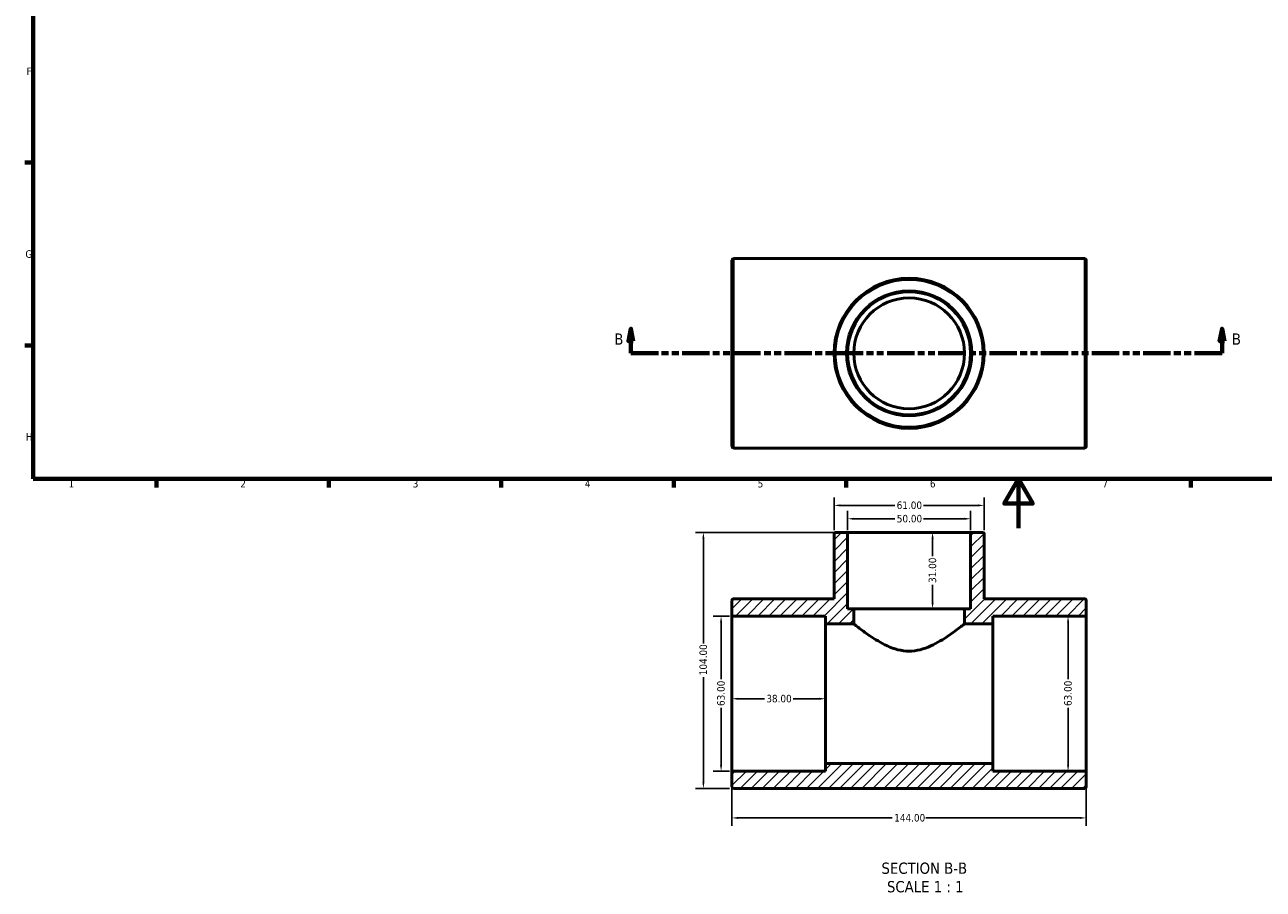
# Model space of a CAD drawing. Header units: millimetres. Extents: x 0 to 895, y -147 to 594.
# Tile 1 of 3: x 17 to 520, y -147 to 205. Entities that reach past the tile are written whole.
import ezdxf

# ---------------------------------------------------------------- set-up
doc = ezdxf.new("R2010")
doc.units = ezdxf.units.MM
doc.linetypes.add('DOUBLE_DASH_CHAIN', pattern=[1.2403, 0.6614, -0.0827, 0.1654, -0.0827, 0.1654, -0.0827])
for name, color, linetype, lineweight in [('Border (ANSI)', 7, 'Continuous', 70), ('Dimension (ANSI)', 7, 'Continuous', 25), ('Hatch (ANSI)', 7, 'Continuous', 18), ('Section Line (ANSI)', 7, 'DOUBLE_DASH_CHAIN', 70), ('Symbol (ANSI)', 7, 'Continuous', 25), ('Visible (ANSI)', 7, 'Continuous', 50), ('Visible Narrow (ANSI)', 7, 'Continuous', 35)]:
    doc.layers.add(name, color=color, linetype=linetype, lineweight=lineweight)
doc.styles.add('Label Text (ANSI)', font='tahoma.ttf')
doc.styles.add('Note Text (ANSI)', font='tahoma.ttf')
doc.dimstyles.new('Default - mm (ANSI)', dxfattribs={"dimtxt": 3.048, "dimasz": 2.5, "dimexe": 3.175, "dimexo": 1.6002, "dimgap": 0.8, "dimtad": 0, "dimtoh": 1, "dimrnd": 1e-08, "dimzin": 4, "dimdsep": 46, "dimtxsty": 'Note Text (ANSI)', "dimcen": 0.09, "dimdle": 10, "dimclrd": 256, "dimclre": 256, "dimclrt": 256, "dimadec": 1, "dimazin": 1, "dimtfac": 1, "dimtofl": 0, "dimtmove": 0, "dimatfit": 3, "dimfxl": 1, "dimtolj": 1, "dimtzin": 4, "dimlwd": -1, "dimlwe": -1, "dimarcsym": 0})

# ---------------------------------------------------------------- blocks, each defined once
blk = doc.blocks.new('Borders Default Border')
at = {"layer": 'Border (ANSI)'}
for p, q in [((20, 148.5), (16.55, 148.5)), ((20, 74.25), (16.55, 74.25)), ((70.08, 20), (70.08, 16.55)), ((140.17, 20), (140.17, 16.55)), ((210.25, 20), (210.25, 16.55)), ((280.33, 20), (280.33, 16.55)), ((350.42, 20), (350.42, 16.55)), ((490.58, 20), (490.58, 16.55))]:
    blk.add_line(p, q, dxfattribs=at)
at = {"layer": 'Border (ANSI)', "flags": 128}
for points in [[(20, 20), (20, 574), (821, 574), (821, 20), (20, 20)], [(420.5, 0), (420.5, 20), (414.73, 10), (426.27, 10), (420.5, 20)]]:
    blk.add_lwpolyline(points, dxfattribs=at)
at = {"layer": 'Border (ANSI)', "char_height": 3.05, "attachment_point": 7, "style": 'Note Text (ANSI)'}
for s, insert in [('F', (17.29, 184.1)), ('G', (16.81, 109.79)), ('H', (16.97, 35.6)), ('1', (34.35, 16.55)), ('2', (104.2, 16.55)), ('3', (174.26, 16.49)), ('4', (244.23, 16.55)), ('5', (314.48, 16.49)), ('6', (384.49, 16.49)), ('7', (454.6, 16.55))]:
    blk.add_mtext(s, dxfattribs=dict(at, insert=insert))
blk = doc.blocks.new('2dTransSection0')
at = {"layer": 'Section Line (ANSI)', "linetype": 'Continuous'}
for p, q in [((262.92, 81.03), (261.92, 76.03)), ((262.92, 76.03), (262.92, 81.03)), ((263.92, 76.03), (262.92, 81.03)), ((503.26, 81.03), (502.26, 76.03)), ((503.26, 76.03), (503.26, 81.03)), ((504.26, 76.03), (503.26, 81.03)), ((261.92, 76.03), (263.92, 76.03)), ((262.92, 71.03), (262.92, 76.03)), ((502.26, 76.03), (504.26, 76.03)), ((503.26, 71.03), (503.26, 76.03)), ((262.92, 71.03), (274.15, 71.03)), ((492.03, 71.03), (503.26, 71.03))]:
    blk.add_line(p, q, dxfattribs=at)
at = {"layer": 'Section Line (ANSI)', "linetype": 'DOUBLE_DASH_CHAIN', "ltscale": 16.792896}
blk.add_line((262.92, 71.03), (503.26, 71.03), dxfattribs=at)
at = {"layer": 'Section Line (ANSI)', "linetype": 'Continuous', "flags": 128}
for points in [[(263.92, 76.03), (262.92, 81.03), (261.92, 76.03), (263.92, 76.03)], [(504.26, 76.03), (503.26, 81.03), (502.26, 76.03), (504.26, 76.03)]]:
    blk.add_lwpolyline(points, dxfattribs=at)
at = {"layer": 'Section Line (ANSI)'}
for points in [[(263.92, 76.03), (262.92, 81.03), (261.92, 76.03), (263.92, 76.03)], [(504.26, 76.03), (503.26, 81.03), (502.26, 76.03), (504.26, 76.03)]]:
    blk.add_solid(points, dxfattribs=at)
at = {"layer": 'Section Line (ANSI)', "char_height": 4.57, "attachment_point": 7, "style": 'Label Text (ANSI)'}
for insert in [(256.17, 74.53), (507.22, 74.53)]:
    blk.add_mtext('B', dxfattribs=dict(at, insert=insert))
blk = doc.blocks.new('*D7')
at = {"layer": 'Defpoints', "color": 0, "transparency": 16777216}
for p in [(304.03, -67.23), (342.03, -67.23), (342.03, -69.32)]:
    blk.add_point(p, dxfattribs=at)
at = {"layer": 'Dimension (ANSI)', "transparency": 16777216}
for p, q in [((306.53, -69.32), (317.2, -69.32)), ((339.53, -69.32), (328.86, -69.32))]:
    blk.add_line(p, q, dxfattribs=at)
for points in [[(306.53, -68.91), (306.53, -69.74), (304.03, -69.32)], [(339.53, -68.91), (339.53, -69.74), (342.03, -69.32)]]:
    blk.add_solid(points, dxfattribs=at)
at = {"layer": 'Dimension (ANSI)', "transparency": 16777216, "insert": (318, -67.73), "char_height": 3.048, "attachment_point": 1, "style": 'Note Text (ANSI)'}
blk.add_mtext('\\A1;38.00', dxfattribs=at)
blk = doc.blocks.new('*D8')
at = {"layer": 'Defpoints', "color": 0, "transparency": 16777216}
for p in [(304.03, -99.36), (448.03, -99.36), (448.03, -117.74)]:
    blk.add_point(p, dxfattribs=at)
at = {"layer": 'Dimension (ANSI)', "transparency": 16777216}
for p, q in [((304.03, -100.96), (304.03, -120.92)), ((448.03, -100.96), (448.03, -120.92)), ((306.53, -117.74), (369.19, -117.74)), ((445.53, -117.74), (382.87, -117.74))]:
    blk.add_line(p, q, dxfattribs=at)
for points in [[(306.53, -117.33), (306.53, -118.16), (304.03, -117.74)], [(445.53, -117.33), (445.53, -118.16), (448.03, -117.74)]]:
    blk.add_solid(points, dxfattribs=at)
at = {"layer": 'Dimension (ANSI)', "transparency": 16777216, "insert": (369.99, -116.16), "char_height": 3.048, "attachment_point": 1, "style": 'Note Text (ANSI)'}
blk.add_mtext('\\A1;144.00', dxfattribs=at)
blk = doc.blocks.new('*D9')
at = {"layer": 'Defpoints', "color": 0, "transparency": 16777216}
for p in [(376.03, -1.73), (376.03, -32.73), (385.57, -32.73)]:
    blk.add_point(p, dxfattribs=at)
at = {"layer": 'Dimension (ANSI)', "transparency": 16777216}
for p, q in [((385.57, -4.23), (385.57, -11.4)), ((385.57, -30.23), (385.57, -23.06))]:
    blk.add_line(p, q, dxfattribs=at)
for points in [[(385.15, -4.23), (385.99, -4.23), (385.57, -1.73)], [(385.15, -30.23), (385.99, -30.23), (385.57, -32.73)]]:
    blk.add_solid(points, dxfattribs=at)
at = {"layer": 'Dimension (ANSI)', "transparency": 16777216, "insert": (383.98, -22.26), "char_height": 3.048, "attachment_point": 1, "rotation": 90, "style": 'Note Text (ANSI)'}
blk.add_mtext('\\A1;31.00', dxfattribs=at)
blk = doc.blocks.new('*D10')
at = {"layer": 'Defpoints', "color": 0, "transparency": 16777216}
for p in [(292.4, -1.73), (350.4, -1.73), (304.66, -105.73)]:
    blk.add_point(p, dxfattribs=at)
at = {"layer": 'Dimension (ANSI)', "transparency": 16777216}
for p, q in [((348.8, -1.73), (289.23, -1.73)), ((292.4, -4.23), (292.4, -46.89)), ((292.4, -103.23), (292.4, -60.57)), ((303.06, -105.73), (289.23, -105.73))]:
    blk.add_line(p, q, dxfattribs=at)
for points in [[(291.98, -4.23), (292.82, -4.23), (292.4, -1.73)], [(291.98, -103.23), (292.82, -103.23), (292.4, -105.73)]]:
    blk.add_solid(points, dxfattribs=at)
at = {"layer": 'Dimension (ANSI)', "transparency": 16777216, "insert": (290.81, -59.77), "char_height": 3.048, "attachment_point": 1, "rotation": 90, "style": 'Note Text (ANSI)'}
blk.add_mtext('\\A1;104.00', dxfattribs=at)
blk = doc.blocks.new('*D11')
at = {"layer": 'Defpoints', "color": 0, "transparency": 16777216}
for p in [(440.66, -35.73), (440.66, -98.73), (440.66, -98.73)]:
    blk.add_point(p, dxfattribs=at)
at = {"layer": 'Dimension (ANSI)', "transparency": 16777216}
for p, q in [((440.66, -38.23), (440.66, -61.39)), ((440.66, -96.23), (440.66, -73.07))]:
    blk.add_line(p, q, dxfattribs=at)
for points in [[(440.24, -38.23), (441.07, -38.23), (440.66, -35.73)], [(440.24, -96.23), (441.07, -96.23), (440.66, -98.73)]]:
    blk.add_solid(points, dxfattribs=at)
at = {"layer": 'Dimension (ANSI)', "transparency": 16777216, "insert": (439.07, -72.27), "char_height": 3.048, "attachment_point": 1, "rotation": 90, "style": 'Note Text (ANSI)'}
blk.add_mtext('\\A1;63.00', dxfattribs=at)
blk = doc.blocks.new('*D12')
at = {"layer": 'Defpoints', "color": 0, "transparency": 16777216}
for p in [(304.66, -35.73), (299.6, -98.73), (304.66, -98.73)]:
    blk.add_point(p, dxfattribs=at)
at = {"layer": 'Dimension (ANSI)', "transparency": 16777216}
for p, q in [((303.06, -35.73), (296.42, -35.73)), ((299.6, -38.23), (299.6, -61.39)), ((299.6, -96.23), (299.6, -73.07)), ((303.06, -98.73), (296.42, -98.73))]:
    blk.add_line(p, q, dxfattribs=at)
for points in [[(299.18, -38.23), (300.02, -38.23), (299.6, -35.73)], [(299.18, -96.23), (300.02, -96.23), (299.6, -98.73)]]:
    blk.add_solid(points, dxfattribs=at)
at = {"layer": 'Dimension (ANSI)', "transparency": 16777216, "insert": (298.01, -72.27), "char_height": 3.048, "attachment_point": 1, "rotation": 90, "style": 'Note Text (ANSI)'}
blk.add_mtext('\\A1;63.00', dxfattribs=at)
blk = doc.blocks.new('*D13')
at = {"layer": 'Defpoints', "color": 0, "transparency": 16777216}
for p in [(401.03, 3.8), (351.03, -2.36), (401.03, -2.36)]:
    blk.add_point(p, dxfattribs=at)
at = {"layer": 'Dimension (ANSI)', "transparency": 16777216}
for p, q in [((351.03, -0.76), (351.03, 6.98)), ((401.03, -0.76), (401.03, 6.98)), ((353.53, 3.8), (370.23, 3.8)), ((398.53, 3.8), (381.83, 3.8))]:
    blk.add_line(p, q, dxfattribs=at)
for points in [[(353.53, 4.22), (353.53, 3.38), (351.03, 3.8)], [(398.53, 4.22), (398.53, 3.38), (401.03, 3.8)]]:
    blk.add_solid(points, dxfattribs=at)
at = {"layer": 'Dimension (ANSI)', "transparency": 16777216, "insert": (371.03, 5.39), "char_height": 3.048, "attachment_point": 1, "style": 'Note Text (ANSI)'}
blk.add_mtext('\\A1;50.00', dxfattribs=at)
blk = doc.blocks.new('*D14')
at = {"layer": 'Defpoints', "color": 0, "transparency": 16777216}
for p in [(406.53, 9.24), (345.53, -2.36), (406.53, -2.36)]:
    blk.add_point(p, dxfattribs=at)
at = {"layer": 'Dimension (ANSI)', "transparency": 16777216}
for p, q in [((345.53, -0.76), (345.53, 12.41)), ((406.53, -0.76), (406.53, 12.41)), ((348.03, 9.24), (370.19, 9.24)), ((404.03, 9.24), (381.87, 9.24))]:
    blk.add_line(p, q, dxfattribs=at)
for points in [[(348.03, 9.65), (348.03, 8.82), (345.53, 9.24)], [(404.03, 9.65), (404.03, 8.82), (406.53, 9.24)]]:
    blk.add_solid(points, dxfattribs=at)
at = {"layer": 'Dimension (ANSI)', "transparency": 16777216, "insert": (370.99, 10.82), "char_height": 3.048, "attachment_point": 1, "style": 'Note Text (ANSI)'}
blk.add_mtext('\\A1;61.00', dxfattribs=at)

msp = doc.modelspace()

# ---------------------------------------------------------------- hatches: boundary and pattern name
at = {"layer": 'Hatch (ANSI)'}
h = msp.add_hatch(dxfattribs=at)
h.set_pattern_fill('ANSI31', color=256, scale=25.4, style=0)
h.set_pattern_definition([(45, (0, 0), (-2.245064, 2.245064), [])])
edge = h.paths.add_edge_path()
edge.add_ellipse((447.401, -99.362), major_axis=(0.63, 0), ratio=1, start_angle=0, end_angle=90)
edge.add_line((447.401, -98.732), (410.031, -98.732))
edge.add_line((410.031, -98.732), (410.031, -95.582))
edge.add_line((410.031, -95.582), (342.031, -95.582))
edge.add_line((342.031, -95.582), (342.031, -98.732))
edge.add_line((342.031, -98.732), (304.661, -98.732))
edge.add_ellipse((304.661, -99.362), major_axis=(0, 0.63), ratio=1, start_angle=0, end_angle=90)
edge.add_line((304.031, -99.362), (304.031, -105.102))
edge.add_ellipse((304.661, -105.102), major_axis=(-0.63, 0), ratio=1, start_angle=0, end_angle=90)
edge.add_line((304.661, -105.732), (447.401, -105.732))
edge.add_ellipse((447.401, -105.102), major_axis=(0, -0.63), ratio=1, start_angle=0, end_angle=90)
edge.add_line((448.031, -105.102), (448.031, -99.362))
edge = h.paths.add_edge_path()
edge.add_line((351.031, -32.732), (351.031, -2.362))
edge.add_ellipse((350.401, -2.362), major_axis=(0.63, 0), ratio=1, start_angle=0, end_angle=90)
edge.add_line((350.401, -1.732), (346.161, -1.732))
edge.add_ellipse((346.161, -2.362), major_axis=(0, 0.63), ratio=1, start_angle=0, end_angle=90)
edge.add_line((345.531, -2.362), (345.531, -28.732))
edge.add_line((345.531, -28.732), (304.661, -28.732))
edge.add_ellipse((304.661, -29.362), major_axis=(0, 0.63), ratio=1, start_angle=0, end_angle=90)
edge.add_line((304.031, -29.362), (304.031, -35.102))
edge.add_ellipse((304.661, -35.102), major_axis=(-0.63, 0), ratio=1, start_angle=0, end_angle=90)
edge.add_line((304.661, -35.732), (342.031, -35.732))
edge.add_line((342.031, -35.732), (342.031, -38.882))
edge.add_line((342.031, -38.882), (353.531, -38.882))
edge.add_line((353.531, -38.882), (353.531, -32.732))
edge.add_line((353.531, -32.732), (351.031, -32.732))
edge = h.paths.add_edge_path()
edge.add_line((401.031, -2.362), (401.031, -32.732))
edge.add_line((401.031, -32.732), (398.531, -32.732))
edge.add_line((398.531, -32.732), (398.531, -38.882))
edge.add_line((398.531, -38.882), (410.031, -38.882))
edge.add_line((410.031, -38.882), (410.031, -35.732))
edge.add_line((410.031, -35.732), (447.401, -35.732))
edge.add_ellipse((447.401, -35.102), major_axis=(0, -0.63), ratio=1, start_angle=0, end_angle=90)
edge.add_line((448.031, -35.102), (448.031, -29.362))
edge.add_ellipse((447.401, -29.362), major_axis=(0.63, 0), ratio=1, start_angle=0, end_angle=90)
edge.add_line((447.401, -28.732), (406.531, -28.732))
edge.add_line((406.531, -28.732), (406.531, -2.362))
edge.add_ellipse((405.901, -2.362), major_axis=(0.63, 0), ratio=1, start_angle=0, end_angle=90)
edge.add_line((405.901, -1.732), (401.661, -1.732))
edge.add_ellipse((401.661, -2.362), major_axis=(0, 0.63), ratio=1, start_angle=0, end_angle=90)

# ---------------------------------------------------------------- linework, layer by layer
at = {"layer": 'Visible (ANSI)'}
for p, q in [((304.031, 33.159), (304.031, 108.899)), ((304.661, 109.529), (447.401, 109.529)), ((448.031, 108.899), (448.031, 33.159)), ((304.661, 32.529), (447.401, 32.529)), ((345.531, -2.362), (345.531, -28.732)), ((350.401, -1.732), (346.161, -1.732)), ((401.661, -1.732), (350.401, -1.732)), ((351.031, -32.732), (351.031, -2.362)), ((401.031, -2.362), (401.031, -32.732)), ((405.901, -1.732), (401.661, -1.732)), ((406.531, -28.732), (406.531, -2.362)), ((304.031, -29.362), (304.031, -35.102)), ((345.531, -28.732), (304.661, -28.732)), ((447.401, -28.732), (406.531, -28.732)), ((448.031, -35.102), (448.031, -29.362)), ((304.031, -35.102), (304.031, -99.362)), ((353.531, -32.732), (351.031, -32.732)), ((353.531, -38.882), (353.531, -32.732)), ((398.531, -32.732), (353.531, -32.732)), ((401.031, -32.732), (398.531, -32.732)), ((398.531, -32.732), (398.531, -38.882)), ((448.031, -99.362), (448.031, -35.102)), ((304.661, -35.732), (342.031, -35.732)), ((342.031, -35.732), (342.031, -38.882)), ((342.031, -38.882), (353.531, -38.882)), ((342.031, -95.582), (342.031, -38.882)), ((398.531, -38.882), (410.031, -38.882)), ((410.031, -38.882), (410.031, -35.732)), ((410.031, -35.732), (447.401, -35.732)), ((410.031, -95.582), (410.031, -38.882)), ((410.031, -95.582), (342.031, -95.582)), ((342.031, -95.582), (342.031, -98.732)), ((410.031, -98.732), (410.031, -95.582)), ((304.031, -99.362), (304.031, -105.102)), ((342.031, -98.732), (304.661, -98.732)), ((447.401, -98.732), (410.031, -98.732)), ((448.031, -105.102), (448.031, -99.362)), ((304.661, -105.732), (447.401, -105.732))]:
    msp.add_line(p, q, dxfattribs=at)
for radius in [30.5, 25, 22.5]:
    msp.add_circle((376.031, 71.029), radius, dxfattribs=at)
for centre, start, end in [((304.661, 108.899), 90, 180), ((447.401, 108.899), 0, 90), ((304.661, 33.159), 180, 270), ((447.401, 33.159), 270, 0), ((346.161, -2.362), 90, 180), ((350.401, -2.362), 0, 90), ((401.661, -2.362), 90, 180), ((405.901, -2.362), 0, 90), ((304.661, -29.362), 90, 180), ((447.401, -29.362), 0, 90), ((304.661, -35.102), 180, 270), ((447.401, -35.102), 270, 0), ((304.661, -99.362), 90, 180), ((447.401, -99.362), 0, 90), ((304.661, -105.102), 180, 270), ((447.401, -105.102), 270, 0)]:
    msp.add_arc(centre, 0.63, start, end, dxfattribs=at)
msp.add_open_spline([(353.531, -38.882), (353.531, -38.882), (353.681, -39.002), (354.288, -39.48), (354.744, -39.837), (355.918, -40.74), (356.638, -41.285), (358.264, -42.477), (359.172, -43.124), (361.099, -44.431), (362.197, -45.143), (364.582, -46.553), (365.87, -47.251), (368.587, -48.486), (370.019, -49.023), (372.973, -49.774), (374.497, -49.985), (377.565, -49.985), (379.089, -49.774), (382.044, -49.023), (383.475, -48.486), (386.192, -47.251), (387.48, -46.553), (389.866, -45.143), (390.963, -44.431), (392.89, -43.124), (393.798, -42.477), (395.425, -41.285), (396.144, -40.74), (397.319, -39.837), (397.775, -39.48), (398.381, -39.002), (398.531, -38.882), (398.531, -38.882)], degree=3, knots=[3.6273927, 3.6273927, 3.6273927, 3.6273927, 4.07401, 4.07401, 4.5206273, 4.5206273, 4.9672446, 4.9672446, 5.4138619, 5.4138619, 5.8740928, 5.8740928, 6.3343236, 6.3343236, 6.7945545, 6.7945545, 7.2547854, 7.2547854, 7.7150163, 7.7150163, 8.1752472, 8.1752472, 8.635478, 8.635478, 9.0957089, 9.0957089, 9.5423262, 9.5423262, 9.9889435, 9.9889435, 10.4355608, 10.4355608, 10.8821781, 10.8821781, 10.8821781, 10.8821781], dxfattribs=at)
at = {"layer": 'Visible Narrow (ANSI)'}
for p, q in [((304.661, 109.055), (304.661, 33.003)), ((447.401, 33.003), (447.401, 109.055))]:
    msp.add_line(p, q, dxfattribs=at)
for radius in [29.87, 25.63]:
    msp.add_circle((376.031, 71.029), radius, dxfattribs=at)

# ---------------------------------------------------------------- block references
msp.add_blockref('Borders Default Border', (0, 0))
at = {"layer": 'Section Line (ANSI)'}
msp.add_blockref('2dTransSection0', (0, 0), dxfattribs=at)

# ---------------------------------------------------------------- texts
at = {"layer": 'Symbol (ANSI)', "char_height": 4.572, "attachment_point": 7, "style": 'Label Text (ANSI)'}
for s, insert in [('SECTION B-B', (364.806, -140.547)), ('SCALE 1 : 1', (367.029, -148.06))]:
    msp.add_mtext(s, dxfattribs=dict(at, insert=insert))

# ---------------------------------------------------------------- dimensions: what is measured, and where the dimension line sits
at = {"layer": 'Dimension (ANSI)'}
for base, p1, p2, angle, override, picture, middle in [((406.531, 9.235), (345.531, -2.362), (406.531, -2.362), 180, {"dimtoh": 0, "dimdec": 2, "dimtp": 0, "dimtm": 0, "dimtdec": 2, "dimatfit": 1}, '*D14', (376.031, 9.235)), ((292.401, -1.732), (304.661, -105.732), (350.401, -1.732), 270, {"dimtoh": 0, "dimdec": 2, "dimtp": 0, "dimtm": 0, "dimtdec": 2, "dimatfit": 1}, '*D10', (292.401, -53.732)), ((385.569, -32.732), (376.031, -1.732), (376.031, -32.732), 270, {"dimtoh": 0, "dimdec": 2, "dimse1": 1, "dimse2": 1, "dimtp": 0, "dimtm": 0, "dimtdec": 2, "dimatfit": 1}, '*D9', (385.569, -17.232)), ((299.6, -98.732), (304.661, -35.732), (304.661, -98.732), 270, {"dimtoh": 0, "dimdec": 2, "dimtp": 0, "dimtm": 0, "dimtdec": 2, "dimatfit": 1}, '*D12', (299.6, -67.232)), ((440.658, -98.732), (440.658, -35.732), (440.658, -98.732), 270, {"dimtoh": 0, "dimdec": 2, "dimse1": 1, "dimse2": 1, "dimtp": 0, "dimtm": 0, "dimtdec": 2, "dimatfit": 1}, '*D11', (440.658, -67.232))]:
    dim = msp.add_linear_dim(base=base, p1=p1, p2=p2, angle=angle, dimstyle='Default - mm (ANSI)', override=override, dxfattribs=at)
    dim.commit()
    dim.dimension.update_dxf_attribs({"geometry": picture, "text_midpoint": middle, "dimtype": 160})
for base, p1, p2, override, picture, middle in [((401.031, 3.801), (351.031, -2.362), (401.031, -2.362), {"dimtoh": 0, "dimdec": 2, "dimtp": 0, "dimtm": 0, "dimtdec": 2, "dimatfit": 1}, '*D13', (376.031, 3.801)), ((342.031, -69.323), (304.031, -67.232), (342.031, -67.232), {"dimtoh": 0, "dimdec": 2, "dimse1": 1, "dimse2": 1, "dimtp": 0, "dimtm": 0, "dimtdec": 2, "dimatfit": 1}, '*D7', (323.031, -69.323)), ((448.031, -117.742), (304.031, -99.362), (448.031, -99.362), {"dimtoh": 0, "dimdec": 2, "dimtp": 0, "dimtm": 0, "dimtdec": 2, "dimatfit": 1}, '*D8', (376.031, -117.742))]:
    dim = msp.add_linear_dim(base=base, p1=p1, p2=p2, dimstyle='Default - mm (ANSI)', override=override, dxfattribs=at)
    dim.commit()
    dim.dimension.update_dxf_attribs({"geometry": picture, "text_midpoint": middle, "dimtype": 160})

doc.saveas('drawing.dxf')
